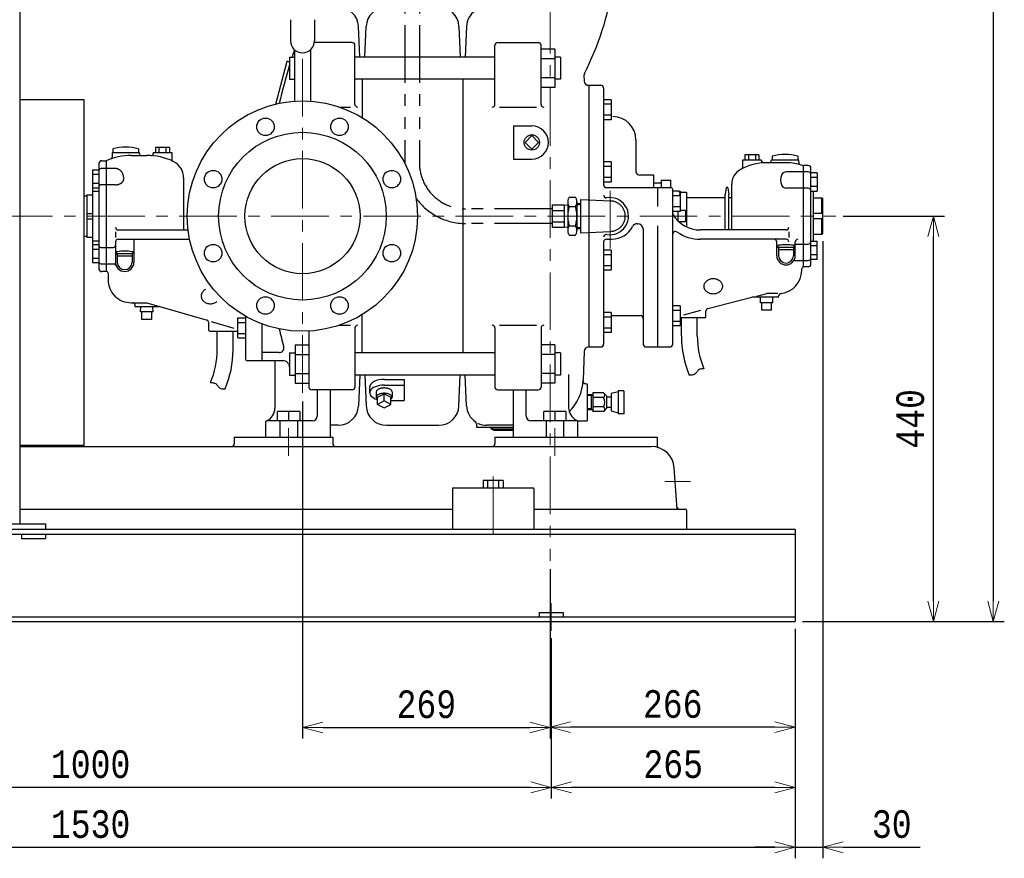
# Model space of a CAD drawing. Extents: x 0 to 8400, y 0 to 5940.
# Tile 23 of 34: x 4243 to 5312, y 293 to 1203. Entities that reach past the tile are written whole.
import ezdxf

# ---------------------------------------------------------------- set-up
doc = ezdxf.new("R2010")
doc.units = 0
doc.header["$LTSCALE"] = 50
doc.header["$MEASUREMENT"] = 0
doc.linetypes.add('CENTER', pattern=[2, 1.25, -0.25, 0.25, -0.25])
doc.linetypes.add('PHANTOM', pattern=[2.5, 1.25, -0.25, 0.25, -0.25, 0.25, -0.25])
doc.layers.get('0').update_dxf_attribs({"linetype": 'CONTINUOUS'})
doc.layers.get('Defpoints').update_dxf_attribs({"color": 8, "linetype": 'CONTINUOUS'})
doc.layers.add('ACCES5', color=1, linetype='CONTINUOUS')
doc.layers.add('DETAIL', color=7, linetype='CONTINUOUS')
doc.layers.add('SIZE', color=3, linetype='CONTINUOUS', lineweight=13)
doc.layers.add('SIZE_ACCES1', color=1, linetype='CONTINUOUS', lineweight=13)
doc.styles.get("Standard").update_dxf_attribs({"font": 'monotxt.shx', "width": 0.83, "bigfont": 'extfont.shx'})
doc.dimstyles.new('STDIM1', dxfattribs={"dimscale": 0, "dimtxt": 30, "dimasz": 22, "dimexe": 12, "dimexo": 8, "dimgap": 10, "dimtad": 1, "dimdec": 1, "dimdsep": 46, "dimtxsty": 'STANDARD', "dimblk": 'OPEN30', "dimcen": 0, "dimdle": 4.496, "dimclrd": 256, "dimclre": 256, "dimclrt": 256, "dimadec": 0, "dimazin": 0, "dimtfac": 1, "dimtdec": 1, "dimtmove": 0, "dimatfit": 3, "dimldrblk": 'OPEN30', "dimfxl": 1, "dimtvp": 1, "dimtolj": 1, "dimarcsym": 0})

# ---------------------------------------------------------------- blocks, each defined once
blk = doc.blocks.new('_OPEN30')
at = {"color": 0, "linetype": 'ByBlock'}
for p, q in [((-1, 0.268), (0, 0)), ((0, 0), (-1, -0.268)), ((0, 0), (-1, 0))]:
    blk.add_line(p, q, dxfattribs=at)
blk = doc.blocks.new('*D5')
at = {"layer": 'Defpoints', "color": 0}
for p in [(4819, 615), (5085, 550), (4819, 435.3)]:
    blk.add_point(p, dxfattribs=at)
at = {"layer": 'SIZE', "lineweight": -2}
for p, q in [((4819, 607), (4819, 423.3)), ((5085, 542), (5085, 423.3)), ((5063, 435.3), (4841, 435.3))]:
    blk.add_line(p, q, dxfattribs=at)
at = {"layer": 'SIZE', "lineweight": -2, "xscale": 22, "yscale": 22, "zscale": 22, "rotation": 180}
blk.add_blockref('_OPEN30', (4819, 435.3), dxfattribs=at)
at = {"layer": 'SIZE', "lineweight": -2, "xscale": 22, "yscale": 22, "zscale": 22}
blk.add_blockref('_OPEN30', (5085, 435.3), dxfattribs=at)
at = {"layer": 'SIZE', "insert": (4952, 460.3), "char_height": 30, "attachment_point": 5}
blk.add_mtext('\\A1;266', dxfattribs=at)
blk = doc.blocks.new('*D6')
at = {"layer": 'Defpoints', "color": 0}
for p in [(5085, 550), (4820, 540), (4820, 370)]:
    blk.add_point(p, dxfattribs=at)
at = {"layer": 'SIZE', "lineweight": -2}
for p, q in [((5085, 542), (5085, 358)), ((4820, 532), (4820, 358)), ((5063, 370), (4842, 370))]:
    blk.add_line(p, q, dxfattribs=at)
at = {"layer": 'SIZE', "lineweight": -2, "xscale": 22, "yscale": 22, "zscale": 22, "rotation": 180}
blk.add_blockref('_OPEN30', (4820, 370), dxfattribs=at)
at = {"layer": 'SIZE', "lineweight": -2, "xscale": 22, "yscale": 22, "zscale": 22}
blk.add_blockref('_OPEN30', (5085, 370), dxfattribs=at)
at = {"layer": 'SIZE', "insert": (4952.5, 395), "char_height": 30, "attachment_point": 5}
blk.add_mtext('\\A1;265', dxfattribs=at)
blk = doc.blocks.new('*D7')
at = {"layer": 'Defpoints', "color": 0}
for p in [(3820, 540), (4820, 540), (3820, 370)]:
    blk.add_point(p, dxfattribs=at)
at = {"layer": 'SIZE', "lineweight": -2}
for p, q in [((3820, 532), (3820, 358)), ((4820, 532), (4820, 358)), ((4798, 370), (3842, 370))]:
    blk.add_line(p, q, dxfattribs=at)
at = {"layer": 'SIZE', "lineweight": -2, "xscale": 22, "yscale": 22, "zscale": 22, "rotation": 180}
blk.add_blockref('_OPEN30', (3820, 370), dxfattribs=at)
at = {"layer": 'SIZE', "lineweight": -2, "xscale": 22, "yscale": 22, "zscale": 22}
blk.add_blockref('_OPEN30', (4820, 370), dxfattribs=at)
at = {"layer": 'SIZE', "insert": (4320, 395), "char_height": 30, "attachment_point": 5}
blk.add_mtext('\\A1;1000', dxfattribs=at)
blk = doc.blocks.new('*D9')
at = {"layer": 'Defpoints', "color": 0}
for p in [(3555, 550), (5085, 550), (5085, 305)]:
    blk.add_point(p, dxfattribs=at)
at = {"layer": 'SIZE', "lineweight": -2}
for p, q in [((3555, 542), (3555, 293)), ((5085, 542), (5085, 293)), ((3577, 305), (5063, 305))]:
    blk.add_line(p, q, dxfattribs=at)
at = {"layer": 'SIZE', "lineweight": -2, "xscale": 22, "yscale": 22, "zscale": 22, "rotation": 180}
blk.add_blockref('_OPEN30', (3555, 305), dxfattribs=at)
at = {"layer": 'SIZE', "lineweight": -2, "xscale": 22, "yscale": 22, "zscale": 22}
blk.add_blockref('_OPEN30', (5085, 305), dxfattribs=at)
at = {"layer": 'SIZE', "insert": (4320, 330), "char_height": 30, "attachment_point": 5}
blk.add_mtext('\\A1;1530', dxfattribs=at)
blk = doc.blocks.new('*D10')
at = {"layer": 'Defpoints', "color": 0}
for p in [(5129, 990), (5235, 990), (5085, 550)]:
    blk.add_point(p, dxfattribs=at)
at = {"layer": 'SIZE', "lineweight": -2}
for p, q in [((5137, 990), (5247, 990)), ((5235, 572), (5235, 968)), ((5093, 550), (5247, 550))]:
    blk.add_line(p, q, dxfattribs=at)
at = {"layer": 'SIZE', "lineweight": -2, "xscale": 22, "yscale": 22, "zscale": 22}
for p, rotation in [((5235, 990), 90), ((5235, 550), 270)]:
    blk.add_blockref('_OPEN30', p, dxfattribs=dict(at, rotation=rotation))
at = {"layer": 'SIZE', "insert": (5210, 770), "char_height": 30, "attachment_point": 5, "rotation": 90}
blk.add_mtext('\\A1;440', dxfattribs=at)
blk = doc.blocks.new('*D13')
at = {"layer": 'Defpoints', "color": 0}
for p in [(4550, 796.8), (4819, 607), (4819, 435)]:
    blk.add_point(p, dxfattribs=at)
at = {"layer": 'SIZE', "lineweight": -2}
for p, q in [((4550, 788.8), (4550, 423)), ((4819, 599), (4819, 423)), ((4572, 435), (4797, 435))]:
    blk.add_line(p, q, dxfattribs=at)
at = {"layer": 'SIZE', "lineweight": -2, "xscale": 22, "yscale": 22, "zscale": 22, "rotation": 180}
blk.add_blockref('_OPEN30', (4550, 435), dxfattribs=at)
at = {"layer": 'SIZE', "lineweight": -2, "xscale": 22, "yscale": 22, "zscale": 22}
blk.add_blockref('_OPEN30', (4819, 435), dxfattribs=at)
at = {"layer": 'SIZE', "insert": (4684.5, 460), "char_height": 30, "attachment_point": 5}
blk.add_mtext('\\A1;269', dxfattribs=at)
blk = doc.blocks.new('*D14')
at = {"layer": 'Defpoints', "color": 0}
for p in [(5115, 971), (5085, 550), (5115, 305)]:
    blk.add_point(p, dxfattribs=at)
at = {"layer": 'SIZE', "lineweight": -2}
for p, q in [((5115, 963), (5115, 293)), ((5085, 542), (5085, 293)), ((5063, 305), (5041, 305)), ((5085, 305), (5115, 305)), ((5137, 305), (5220.5, 305))]:
    blk.add_line(p, q, dxfattribs=at)
at = {"layer": 'SIZE', "lineweight": -2, "xscale": 22, "yscale": 22, "zscale": 22}
blk.add_blockref('_OPEN30', (5085, 305), dxfattribs=at)
at = {"layer": 'SIZE', "lineweight": -2, "xscale": 22, "yscale": 22, "zscale": 22, "rotation": 180}
blk.add_blockref('_OPEN30', (5115, 305), dxfattribs=at)
at = {"layer": 'SIZE', "insert": (5189.8, 330), "char_height": 30, "attachment_point": 5}
blk.add_mtext('\\A1;30', dxfattribs=at)
blk = doc.blocks.new('*D19')
at = {"layer": 'Defpoints', "color": 0}
for p in [(4944, 2299), (5085, 550), (5300, 550)]:
    blk.add_point(p, dxfattribs=at)
at = {"layer": 'SIZE_ACCES1', "lineweight": -2}
for p, q in [((4952, 2299), (5312, 2299)), ((5300, 2277), (5300, 572)), ((5093, 550), (5312, 550))]:
    blk.add_line(p, q, dxfattribs=at)
at = {"layer": 'SIZE_ACCES1', "lineweight": -2, "xscale": 22, "yscale": 22, "zscale": 22}
for p, rotation in [((5300, 2299), 90), ((5300, 550), 270)]:
    blk.add_blockref('_OPEN30', p, dxfattribs=dict(at, rotation=rotation))
at = {"layer": 'SIZE_ACCES1', "insert": (5275, 1424.5), "char_height": 30, "attachment_point": 5, "rotation": 90}
blk.add_mtext('\\A1;1749(標準)', dxfattribs=at)

msp = doc.modelspace()

# ---------------------------------------------------------------- linework, layer by layer
at = {"layer": 'ACCES5', "linetype": 'PHANTOM'}
for p, q in [((4660.97969, 1322.31837), (4660.97969, 1047.52081)), ((4676.97965, 1322.31837), (4676.97965, 1047.99978)), ((4838.03063, 1005.55366), (4838.03063, 974.44597)), ((4839.70279, 1010.74978), (4839.18054, 1009.84524)), ((4839.70279, 1010.74978), (4846.35847, 1010.74978)), ((4846.88073, 1009.84524), (4846.35847, 1010.74978)), ((4848.03063, 1005.55366), (4848.03063, 974.44597)), ((4852.00077, 1007.99984), (4852.00077, 971.99989)), ((4852.00077, 1007.99984), (4884.76423, 1006.4822)), ((4821.06062, 997.99978), (4726.97965, 997.99974)), ((4821.06062, 1002.12419), (4834.0607, 1002.12419)), ((4821.06062, 1002.12419), (4821.06062, 977.87543)), ((4821.06062, 996.06198), (4834.0607, 996.06198)), ((4834.0607, 1002.01972), (4838.03063, 1002.14383)), ((4834.0607, 1002.12419), (4834.0607, 977.87543)), ((4839.78234, 1000.35753), (4846.27913, 1000.35753)), ((4852.00077, 1003.22028), (4848.03063, 1003.34439)), ((4852.00077, 1002.01972), (4848.03063, 1002.14383)), ((4821.06062, 983.93765), (4834.0607, 983.93765)), ((4821.06062, 981.99982), (4726.97965, 981.99979)), ((4821.06062, 977.87543), (4834.0607, 977.87543)), ((4838.03063, 977.8559), (4834.0607, 977.97991)), ((4839.78234, 979.6422), (4846.27913, 979.6422)), ((4848.03063, 977.8559), (4852.00077, 977.97991)), ((4848.03063, 976.65524), (4852.00077, 976.77934)), ((4852.00077, 971.99989), (4884.76423, 973.51752)), ((4839.18054, 970.15449), (4839.70279, 969.24984)), ((4839.70279, 969.24984), (4846.35847, 969.24984)), ((4846.35847, 969.24984), (4846.88073, 970.15449))]:
    msp.add_line(p, q, dxfattribs=at)
for centre, radius, start, end in [((4726.97965, 1047.99978), 50, 180, 270), ((4726.97965, 1047.99978), 65.99999, 215.87153382, 270), ((4846.6138, 1005.55366), 8.5831, 150.00008167, 217.25723829), ((4839.44767, 1005.55366), 8.5831, 322.74276171, 30.0005974), ((4884.00068, 989.99986), 16.5, 272.65234943, 87.34765057), ((4869.53067, 989.99986), 31.49998, 160.80309045, 199.19690955), ((4816.53059, 989.99986), 31.49998, 340.80321213, 19.19678787), ((4846.6138, 974.44597), 8.5831, 142.74222123, 209.99933025), ((4839.44767, 974.44597), 8.5831, 329.99999069, 37.25777877)]:
    msp.add_arc(centre, radius, start, end, dxfattribs=at)
at = {"layer": 'DETAIL', "color": 4, "linetype": 'CENTER', "lineweight": 13}
for p, q in [((4819.00084, 2328.99859), (4819.00084, 615.86459)), ((4550.00068, 1160.78205), (4550.00068, 796.7501)), ((4884.00068, 1017.31819), (4884.00068, 953.02858)), ((3416.19818, 989.9998), (5129.04487, 990.00002)), ((4535.00068, 759.9998), (4535.00068, 729.9998)), ((4824.00068, 759.9998), (4824.00068, 729.9998)), ((4757.00068, 707.4998), (4757.00068, 637.4998)), ((4943.3639, 701.9998), (4971.46964, 701.9998)), ((4820.00056, 569.9999), (4820.00056, 539.9999))]:
    msp.add_line(p, q, dxfattribs=at)
at = {"layer": 'DETAIL'}
for p, q in [((4243.00042, 1530.99978), (4243.00042, 655.99979)), ((4537.00093, 1203.23549), (4537.00093, 1180.23572)), ((4563.00093, 1203.23549), (4563.00093, 1180.23572)), ((4612.18015, 1162.51304), (4610.84551, 1195.8791)), ((4617.82121, 1162.51304), (4619.15585, 1195.8791)), ((4719.84551, 1195.87909), (4721.18015, 1162.51304)), ((4728.15585, 1195.8791), (4726.82121, 1162.51304)), ((4604.00068, 1178.51308), (4562.88629, 1178.51308)), ((4762.00068, 1178.51308), (4806.00056, 1178.51308)), ((4541.3509, 1170.5312), (4541.3509, 1114.70023)), ((4558.65083, 1170.5312), (4558.65083, 1114.7002)), ((4607.00068, 1111.36347), (4607.00068, 1175.51308)), ((4759.00068, 1111.36347), (4759.00068, 1175.51308)), ((4809.00056, 1111.36347), (4809.00056, 1175.51308)), ((4824.00056, 1171.29769), (4809.00056, 1171.29769)), ((4824.00056, 1171.29771), (4824.00056, 1129.72847)), ((4521.20402, 1111.63765), (4533.28113, 1158.05302)), ((4535.11785, 1157.57511), (4533.28113, 1158.05302)), ((4536.00084, 1162.51231), (4536.00084, 1138.51231)), ((4536.00084, 1162.5123), (4541.3509, 1162.5123)), ((4759.00068, 1162.51304), (4607.00068, 1162.51304)), ((4824.00056, 1160.90583), (4809.00056, 1160.90583)), ((4830.00053, 1162.5123), (4824.00056, 1162.5123)), ((4830.00053, 1162.51231), (4830.00053, 1138.51231)), ((4536.00084, 1138.51231), (4541.3509, 1138.51231)), ((4759.00068, 1138.51304), (4607.00068, 1138.51304)), ((4615.00068, 1138.51304), (4615.00068, 1096.77065)), ((4724.00068, 1138.51304), (4724.00068, 841.48657)), ((4824.00056, 1140.12074), (4809.00056, 1140.12074)), ((4830.00053, 1138.51231), (4824.00056, 1138.51231)), ((4855.62949, 1142.51702), (4855.83054, 1136.82044)), ((4824.00056, 1129.72891), (4809.00056, 1129.72891)), ((4861.00068, 1131.9998), (4861.00068, 847.9998)), ((4861.00068, 1131.99929), (4874.00057, 1131.99929)), ((4877.00057, 1128.99929), (4877.00057, 1023.99947)), ((4243.00054, 1116.60035), (4312.50068, 1116.60035)), ((4312.50068, 1116.60035), (4312.50068, 740.00035)), ((4885.00037, 1116.43432), (4877.00031, 1116.43432)), ((4885.00037, 1116.43432), (4885.00037, 1094.53445)), ((4590.18846, 1108.36347), (4602.00067, 1108.36347)), ((4764.00065, 1108.36347), (4804.00059, 1108.36347)), ((4885.00037, 1111.48415), (4877.00031, 1111.48415)), ((4885.00037, 1099.48415), (4877.00031, 1099.48415)), ((4885.00037, 1094.53446), (4877.00031, 1094.53446)), ((4885.00037, 1094.53445), (4877.00031, 1094.53445)), ((4779.00068, 1087.99978), (4779.00068, 1051.99982)), ((4779.00068, 1087.99978), (4799.00065, 1087.99978)), ((4791.62887, 1069.99985), (4799.00054, 1077.37152)), ((4791.62887, 1069.99985), (4799.00054, 1062.62817)), ((4799.00054, 1077.37152), (4806.37221, 1069.99984)), ((4799.00054, 1062.62817), (4806.37221, 1069.99984)), ((4912.00054, 1072.99938), (4912.00054, 1037.99938)), ((4343.25062, 1058.99938), (4372.75065, 1058.99938)), ((4343.25062, 1058.99938), (4343.25062, 1054.08087)), ((4344.00074, 1062.99937), (4344.00074, 1058.99938)), ((4372.00074, 1062.99937), (4372.00074, 1058.99938)), ((4372.75065, 1058.99938), (4372.75065, 1057.99938)), ((4388.00068, 1058.99938), (4408.00065, 1058.99938)), ((4388.00068, 1058.99938), (4388.00068, 1057.8153)), ((4405.53166, 1064.49944), (4390.4694, 1064.49944)), ((4390.4694, 1064.49944), (4390.4694, 1058.99939)), ((4394.15834, 1064.49944), (4394.15834, 1058.99939)), ((4401.84272, 1064.49944), (4401.84272, 1058.99939)), ((4405.53166, 1064.49944), (4405.53166, 1058.99939)), ((4408.00065, 1058.99938), (4408.00065, 1051.50547)), ((4332.00062, 1050.22396), (4337.00068, 1050.22396)), ((4337.00068, 1049.99938), (4337.00068, 929.99989)), ((4364.00068, 1055.99938), (4381.00065, 1055.99938)), ((4779.00068, 1051.99982), (4799.00065, 1051.99982)), ((4885.00037, 1048.7848), (4877.00031, 1048.7848)), ((4885.00037, 1048.7848), (4885.00037, 1026.88493)), ((5028.0005, 1050.99938), (5048.00047, 1050.99938)), ((5028.0005, 1043.665), (5028.0005, 1050.99938)), ((5030.46846, 1056.49945), (5030.46846, 1050.9994)), ((5045.53072, 1056.49945), (5030.46846, 1056.49945)), ((5034.1574, 1056.49945), (5034.1574, 1050.9994)), ((5041.84178, 1056.49945), (5041.84178, 1050.9994)), ((5045.53072, 1056.49945), (5045.53072, 1050.9994)), ((5048.0002, 1050.99937), (5048.0002, 1050.92553)), ((5074.5005, 1047.99938), (5054.00047, 1047.99938)), ((5059.24953, 1050.99938), (5059.24953, 1050.99915)), ((5059.25047, 1050.99938), (5088.7505, 1050.99938)), ((5060.00047, 1054.99938), (5060.00047, 1050.99939)), ((5088.0005, 1054.99938), (5088.0005, 1050.99939)), ((5088.7505, 1048.50953), (5088.7505, 1050.99938)), ((4322.00114, 1040.45804), (4322.00114, 939.54179)), ((4322.00114, 1040.45804), (4329.00108, 1040.45804)), ((4329.00062, 1047.22396), (4329.00062, 932.77531)), ((4347.00071, 1041.65801), (4331.00068, 1041.65801)), ((4885.00037, 1043.83463), (4877.00031, 1043.83463)), ((5099.00047, 1038.12243), (5075.53908, 1038.12243)), ((5094.0005, 934.99986), (5094.0005, 1044.99938)), ((5099.00047, 1044.99938), (5094.0005, 1044.99938)), ((5102.00047, 937.99986), (5102.00047, 1041.99938)), ((5109.0005, 1036.93743), (5102.00047, 1036.93743)), ((5109.0005, 1036.93743), (5109.0005, 1017.3076)), ((4322.00114, 1035.65843), (4329.00108, 1035.65843)), ((4421.00068, 1031.42403), (4421.00068, 974.99989)), ((4885.00037, 1031.83463), (4877.00031, 1031.83463)), ((4885.00037, 1026.88493), (4877.00031, 1026.88493)), ((4915.00054, 1034.99944), (4931.00057, 1034.99944)), ((4931.00057, 1034.99944), (4931.00057, 1020.99947)), ((4939.5006, 1028.99943), (4939.5006, 1020.99947)), ((4939.5006, 1028.99943), (4949.50054, 1028.99943)), ((4949.50054, 1028.99943), (4949.50054, 1020.99947)), ((5109.0005, 1032.02992), (5102.00047, 1032.02992)), ((4329.00062, 1016.67104), (4322.00068, 1016.67104)), ((4322.00114, 1025.65849), (4329.00108, 1025.65849)), ((4322.00114, 1020.85847), (4329.00108, 1020.85847)), ((4347.00071, 1024.01503), (4331.00068, 1024.01503)), ((4880.00057, 1020.99947), (4950.0006, 1020.99947)), ((4931.00057, 1025.99943), (4939.5006, 1025.99943)), ((4936.00054, 1000.65947), (4936.00054, 1020.99947)), ((4959.19859, 1016.95009), (4952.00017, 1016.95009)), ((4959.19872, 1016.94981), (4952.00029, 1016.94981)), ((4952.00057, 850.99995), (4952.00057, 1018.9995)), ((4959.1982, 1016.94984), (4959.99997, 1015.56113)), ((4959.74663, 1015.99986), (4967.00054, 1015.99986)), ((4960.00014, 1016.95009), (4960.00014, 995.05049)), ((4967.00054, 1015.99986), (4967.00054, 978.38469)), ((5010.01131, 1020.64982), (5008.99988, 1013.99947)), ((5011.98853, 1020.64996), (5012.99986, 1013.99958)), ((5016.0005, 974.99989), (5016.0005, 1024.64052)), ((5099.00047, 1020.40318), (5075.53908, 1020.40318)), ((5109.0005, 1022.2151), (5102.00047, 1022.2151)), ((5102.00047, 1017.3076), (5109.0005, 1017.3076)), ((5105.00047, 962.69173), (5105.00047, 1017.3076)), ((4312.50068, 1011.99956), (4316.00068, 1011.99956)), ((4316.00068, 1012.99959), (4316.00068, 966.99983)), ((4316.00068, 1012.99959), (4322.00068, 1012.99959)), ((4960.00014, 1012.00001), (4952.00017, 1012.00001)), ((5009.0002, 1009.99959), (4967.00057, 1009.99959)), ((5009.0002, 974.99989), (5009.0002, 1013.99953)), ((5013.00023, 974.99989), (5013.00023, 1013.99953)), ((5016.0005, 1009.99959), (5013.00023, 1009.99959)), ((5105.00047, 1009.99959), (5114.00044, 1009.99959)), ((5113.99944, 1009.99947), (5114.99931, 1008.99924)), ((5114.00044, 992.9998), (5114.00044, 1009.99959)), ((5115.00047, 971.00069), (5115.00047, 1008.9991)), ((4960.00014, 1000.00011), (4952.00017, 1000.00011)), ((4960.00014, 995.05049), (4952.00017, 995.05049)), ((4957.50011, 995.05003), (4957.50011, 985.02135)), ((4966.00005, 995.99971), (4960.00014, 995.99971)), ((4966.00005, 995.99971), (4966.00005, 983.99998)), ((4316.00068, 992.9998), (4322.00068, 992.9998)), ((4316.00068, 986.9998), (4322.00068, 986.9998)), ((4861.00061, 989.9999), (4861.00061, 989.99918)), ((4966.00005, 983.99998), (4958.58583, 983.99998)), ((5115.00047, 992.9998), (5105.00047, 992.9998)), ((5115.00047, 986.9998), (5105.00047, 986.9998)), ((5114.00044, 969.99983), (5114.00044, 986.9998)), ((4347.00062, 972.99983), (4347.00062, 966.99983)), ((4350.00062, 974.99989), (4425.90394, 974.99989)), ((4913.53284, 981.75213), (4914.001, 981.75213)), ((4920.0006, 976.71706), (4920.0006, 850.99995)), ((4936.00054, 847.99995), (4936.00054, 979.34041)), ((5075.08223, 974.99989), (4982.01732, 974.99989)), ((5078.08223, 972.99983), (5078.08223, 966.99983)), ((4316.00068, 967.99986), (4312.50068, 967.99986)), ((4322.00068, 966.99983), (4316.00068, 966.99983)), ((4322.00068, 963.32829), (4329.00062, 963.32829)), ((4350.00062, 964.99986), (4427.5262, 964.99986)), ((4367.00068, 964.99986), (4367.00068, 939.99983)), ((4880.00098, 964.99986), (4886.00098, 964.99986)), ((5075.08223, 964.99986), (4982.01732, 964.99986)), ((5102.00047, 962.692), (5109.0005, 962.692)), ((5114.00044, 969.99983), (5105.00047, 969.99983)), ((5109.0005, 943.06218), (5109.0005, 962.692)), ((5114.99898, 971), (5113.99907, 969.99977)), ((4322.00114, 959.14177), (4329.00108, 959.14177)), ((4322.00114, 954.34175), (4329.00108, 954.34175)), ((4331.00068, 955.98439), (4345.00065, 955.98439)), ((4347.00062, 961.99986), (4347.00062, 939.99983)), ((4885.00037, 953.11532), (4877.00031, 953.11532)), ((4877.00057, 961.99986), (4877.00057, 850.99995)), ((4885.00037, 953.11532), (4885.00037, 931.21545)), ((5065.00044, 946.99986), (5065.00044, 961.99986)), ((5066.00075, 955.99986), (5066.00075, 957.45509)), ((5084.00047, 955.99986), (5066.00075, 955.99986)), ((5067.0005, 955.99986), (5067.0005, 946.99995)), ((5083.00072, 953.49974), (5067.0005, 953.49974)), ((5083.00072, 955.99986), (5083.00072, 946.99995)), ((5084.00047, 957.45509), (5084.00047, 955.99986)), ((5085.0005, 946.99986), (5085.0005, 961.99986)), ((5085.0005, 959.59614), (5099.00047, 959.59614)), ((5109.0005, 957.7845), (5102.00047, 957.7845)), ((4322.00114, 944.34181), (4329.00108, 944.34181)), ((4348.00092, 948.99983), (4348.00092, 950.45506)), ((4366.00065, 948.99983), (4348.00092, 948.99983)), ((4349.00068, 948.99983), (4349.00068, 939.99992)), ((4365.00089, 946.49971), (4349.00068, 946.49971)), ((4365.00089, 948.99983), (4365.00089, 939.99992)), ((4366.00065, 950.45506), (4366.00065, 948.99983)), ((4885.00037, 948.16515), (4877.00031, 948.16515)), ((5083.5884, 941.87685), (5099.00047, 941.87685)), ((5109.0005, 947.96968), (5102.00047, 947.96968)), ((5109.0005, 943.06218), (5102.00047, 943.06218)), ((4322.00114, 939.54179), (4329.00108, 939.54179)), ((4331.00068, 938.34126), (4345.57203, 938.34126)), ((4885.00037, 936.16515), (4877.00031, 936.16515)), ((4885.00037, 931.21545), (4877.00031, 931.21545)), ((5092.00044, 930.99983), (5092.00044, 932.99989)), ((5099.00047, 934.99986), (5094.0005, 934.99986)), ((4337.00068, 929.77531), (4332.00062, 929.77531)), ((4339.00068, 927.99983), (4339.00068, 920.99989)), ((4990.25844, 889.75224), (5037.94237, 901.90697)), ((5067.0005, 901.99986), (5038.68434, 901.99986)), ((5043.15248, 903.23503), (5053.99922, 905.99989)), ((5047.23491, 896.00973), (5047.42211, 901.99966)), ((5066.19209, 905.99989), (5054.00047, 905.99989)), ((5060.76506, 896.00935), (5060.5779, 901.9991)), ((5067.0005, 901.99986), (5067.0005, 903.16103)), ((4364.00068, 895.99986), (4381.00065, 895.99986)), ((4368.00062, 894.07405), (4368.00062, 891.99992)), ((4368.00062, 891.99992), (4394.52326, 891.99992)), ((4374.2357, 886.00978), (4374.42286, 891.99971)), ((4381.00099, 895.9998), (4392.18324, 892.76009)), ((4387.76588, 886.00947), (4387.57868, 891.99922)), ((4395.08015, 891.92079), (4446.55747, 877.00682)), ((4960.00014, 892.69783), (4952.00017, 892.69783)), ((4960.00014, 887.74766), (4952.00017, 887.74766)), ((4960.00014, 892.69783), (4960.00014, 870.79796)), ((4964.03871, 883.06877), (4982.63835, 887.80986)), ((5060.76549, 896.00957), (5047.23445, 896.00957)), ((5048.62605, 888.00951), (5048.62605, 896.00957)), ((5059.37435, 888.00951), (5048.62605, 888.00951)), ((5059.37435, 888.00951), (5059.37435, 896.00957)), ((4387.76603, 886.00963), (4374.23509, 886.00963)), ((4375.62669, 878.00957), (4375.62669, 886.00963)), ((4386.37498, 878.00957), (4375.62669, 878.00957)), ((4386.37498, 878.00957), (4386.37498, 886.00963)), ((4480.0012, 879.7064), (4488.00053, 879.7064)), ((4480.0012, 857.80662), (4480.0012, 879.7064)), ((4488.00053, 881.45963), (4488.00053, 834.9998)), ((4615.00068, 841.48657), (4615.00068, 883.22908)), ((4885.00037, 885.46599), (4877.00031, 885.46599)), ((4885.00037, 880.51582), (4877.00031, 880.51582)), ((4885.00035, 881.99998), (4917.0006, 881.99998)), ((4885.00037, 885.46599), (4885.00037, 863.56612)), ((4960.00026, 879.99992), (4988.00047, 879.99992)), ((4961.35057, 860.00023), (4961.35057, 880.00001)), ((4978.6501, 860.00023), (4978.6501, 880.00001)), ((4988.00047, 879.99992), (4988.00047, 886.84523)), ((4448.00059, 875.08592), (4448.00059, 866.99998)), ((4451.00089, 875.71947), (4475.61115, 868.58937)), ((4480.0012, 874.7567), (4488.00126, 874.7567)), ((4506.00053, 872.99992), (4506.00053, 832.99995)), ((4590.18811, 871.63614), (4602.00067, 871.63614)), ((4607.00068, 868.63614), (4607.00068, 804.48653)), ((4759.00068, 868.63614), (4759.00068, 804.48653)), ((4764.00065, 871.63614), (4804.00059, 871.63614)), ((4809.00056, 868.63614), (4809.00056, 804.48653)), ((4885.00037, 868.51582), (4877.00031, 868.51582)), ((4960.00014, 875.74766), (4952.00017, 875.74766)), ((4960.00014, 870.79796), (4952.00017, 870.79796)), ((4450.00056, 864.99992), (4480.00083, 864.99992)), ((4457.35087, 845.00023), (4457.35087, 864.99992)), ((4474.6504, 845.00023), (4474.6504, 864.99992)), ((4480.0012, 862.75679), (4488.00126, 862.75679)), ((4480.0012, 857.80662), (4488.00126, 857.80662)), ((4557.00071, 865.19602), (4557.00071, 804.48653)), ((4885.00037, 863.56612), (4877.00031, 863.56612)), ((4542.00081, 850.27161), (4542.00081, 808.70237)), ((4542.00081, 850.27159), (4557.00081, 850.27159)), ((4824.00056, 850.27159), (4809.00056, 850.27159)), ((4824.00056, 850.27161), (4824.00056, 808.70237)), ((4861.00068, 847.99995), (4874.00057, 847.99995)), ((4923.0006, 847.99995), (4949.00057, 847.99995)), ((4524.70468, 841.9998), (4506.00068, 841.9998)), ((4536.00084, 841.48621), (4536.00084, 817.48621)), ((4536.00084, 841.4862), (4542.00081, 841.4862)), ((4542.00081, 839.87973), (4557.00081, 839.87973)), ((4759.00068, 841.48657), (4607.00068, 841.48657)), ((4824.00056, 839.87973), (4809.00056, 839.87973)), ((4830.00053, 841.4862), (4824.00056, 841.4862)), ((4830.00053, 841.48621), (4830.00053, 817.48621)), ((4855.83044, 843.17616), (4854.73719, 812.20092)), ((4530.12476, 832.9998), (4490.00053, 832.9998)), ((4520.00068, 832.9998), (4520.00068, 781.49174)), ((4536.00084, 817.48621), (4542.00081, 817.48621)), ((4542.00081, 819.09464), (4557.00081, 819.09464)), ((4759.00068, 817.48657), (4607.00068, 817.48657)), ((4612.18015, 817.48657), (4610.84551, 784.12051)), ((4617.82121, 817.48657), (4619.15585, 784.12051)), ((4639.00068, 812.87614), (4660.50068, 812.87614)), ((4660.50068, 812.87614), (4660.50068, 789.9255)), ((4719.84551, 784.12051), (4721.18015, 817.48657)), ((4728.15585, 784.12051), (4726.82121, 817.48657)), ((4824.00056, 819.09464), (4809.00056, 819.09464)), ((4830.00053, 817.48621), (4824.00056, 817.48621)), ((4839.00068, 818.29014), (4839.00068, 782.14194)), ((4542.00081, 808.70281), (4557.00081, 808.70281)), ((4623.00068, 798.2565), (4623.00068, 804.54515)), ((4639.00068, 806.58749), (4660.50068, 806.58749)), ((4824.00056, 808.70281), (4809.00056, 808.70281)), ((4857.68553, 807.9998), (4859.00068, 807.9998)), ((4859.00068, 807.9998), (4859.00068, 767.9998)), ((4604.00068, 801.48653), (4560.00071, 801.48653)), ((4566.00068, 801.48653), (4566.00068, 772.9998)), ((4580.00068, 801.48653), (4580.00068, 749.9998)), ((4630.19262, 799.24869), (4630.19262, 793.48975)), ((4631.35926, 793.49012), (4638.73112, 797.17597)), ((4631.35984, 785.69596), (4631.35984, 793.49021)), ((4638.73182, 797.17548), (4646.10348, 793.48969)), ((4638.73182, 789.38105), (4638.73182, 797.17548)), ((4646.10331, 785.69578), (4646.10331, 793.4903)), ((4647.27023, 799.24869), (4647.27023, 793.48975)), ((4762.00068, 801.48653), (4806.00056, 801.48653)), ((4779.00068, 749.9998), (4779.00068, 800.96898)), ((4793.00068, 772.9998), (4793.00068, 800.96898)), ((4865.2379, 796.41821), (4859.00037, 796.22329)), ((4863.48783, 795.23802), (4859.0004, 795.09779)), ((4865.238, 796.41819), (4859.00047, 796.22326)), ((4863.4878, 796.36348), (4863.4878, 779.63669)), ((4863.48808, 795.23825), (4865.1706, 796.41637)), ((4865.2377, 798.10366), (4865.2377, 796.41818)), ((4877.08725, 798.10366), (4865.2377, 798.10366)), ((4865.23782, 798.10367), (4865.23782, 777.8965)), ((4877.08738, 798.10367), (4865.23782, 798.10367)), ((4876.99011, 793.00006), (4865.23782, 793.00006)), ((4877.49358, 797.68829), (4880.23792, 794.87564)), ((4877.49372, 797.68816), (4880.23806, 794.87552)), ((4880.23757, 794.87505), (4880.23757, 793.62501)), ((4885.2375, 793.62501), (4880.23757, 793.62501)), ((4880.23771, 794.87506), (4880.23771, 781.1251)), ((4885.23763, 793.62502), (4880.23771, 793.62502)), ((4885.2375, 797.37501), (4885.2375, 793.62501)), ((4885.23763, 797.37502), (4885.23763, 778.62514)), ((4892.738, 799.3852), (4885.23798, 797.37557)), ((4892.73825, 799.38515), (4885.23822, 797.37553)), ((4892.7375, 800.50005), (4892.7375, 799.38495)), ((4898.98757, 800.50005), (4892.7375, 800.50005)), ((4892.73763, 800.50006), (4892.73763, 775.5001)), ((4898.98771, 800.50006), (4892.73763, 800.50006)), ((4898.98757, 800.50005), (4898.98757, 775.50009)), ((4898.98771, 800.50006), (4898.98771, 775.5001)), ((4638.73132, 789.38154), (4631.3599, 785.69565)), ((4631.3601, 785.69529), (4638.73168, 782.00956)), ((4638.73141, 782.00992), (4646.10308, 785.69571)), ((4646.10346, 785.69541), (4638.73168, 789.3812)), ((4646.10331, 789.9255), (4660.50068, 789.9255)), ((4863.4881, 780.76242), (4859.00053, 780.90266)), ((4863.4879, 780.76279), (4865.17043, 779.58469)), ((4876.99011, 783.0001), (4865.23782, 783.0001)), ((4877.13745, 777.89648), (4880.23756, 781.12556)), ((4877.61335, 778.3921), (4880.2377, 781.12561)), ((4885.2375, 782.37501), (4880.23757, 782.37501)), ((4880.23757, 782.37501), (4880.23757, 781.12509)), ((4885.23763, 782.37503), (4880.23771, 782.37503)), ((4885.2375, 782.37501), (4885.2375, 778.62513)), ((4547.00068, 777.9998), (4523.00068, 777.9998)), ((4523.00068, 767.9998), (4523.00068, 777.9998)), ((4535.00068, 777.9998), (4535.00068, 767.9998)), ((4547.00068, 777.9998), (4547.00068, 767.9998)), ((4836.00068, 777.9998), (4812.00068, 777.9998)), ((4812.00068, 767.9998), (4812.00068, 777.9998)), ((4824.00068, 777.9998), (4824.00068, 767.9998)), ((4836.00068, 777.9998), (4836.00068, 767.9998)), ((4865.23806, 779.58232), (4859.00052, 779.77724)), ((4865.23826, 779.58232), (4859.00066, 779.77724)), ((4865.2377, 779.58233), (4865.2377, 777.89648)), ((4877.13745, 777.89648), (4865.2377, 777.89648)), ((4877.13796, 777.8965), (4865.23782, 777.8965)), ((4885.23777, 778.6253), (4892.73778, 776.61568)), ((4885.2379, 778.62525), (4892.73792, 776.61563)), ((4892.7375, 776.61574), (4892.7375, 775.50009)), ((4898.98757, 775.50009), (4892.7375, 775.50009)), ((4898.98771, 775.5001), (4892.73763, 775.5001)), ((4510.00068, 765.9998), (4510.00068, 749.9998)), ((4561.00068, 767.9998), (4512.64559, 767.9998)), ((4525.50068, 767.9998), (4525.50068, 749.9998)), ((4544.50068, 767.9998), (4544.50068, 749.9998)), ((4588.86309, 762.9998), (4580.00062, 762.9998)), ((4641.13827, 762.9998), (4697.86309, 762.9998)), ((4739.00068, 764.38116), (4739.00068, 760.9998)), ((4739.00068, 760.9998), (4779.00068, 760.9998)), ((4779.00068, 762.9998), (4750.13828, 762.9998)), ((4755.03651, 758.99983), (4755.09901, 760.99983)), ((4757.29743, 757.69936), (4755.04572, 758.99938)), ((4755.04585, 759.0002), (4779.00068, 759.0002)), ((4756.48939, 758.16631), (4756.57789, 760.99977)), ((4847.00647, 767.9998), (4798.00068, 767.9998)), ((4814.50068, 767.9998), (4814.50068, 749.9998)), ((4833.50068, 767.9998), (4833.50068, 749.9998)), ((4848.25239, 767.9998), (4859.00068, 767.9998)), ((4849.00068, 749.9998), (4849.00068, 766.01742)), ((4476.00068, 749.9998), (4583.00068, 749.9998)), ((4476.00068, 749.9998), (4476.00068, 742.9998)), ((4583.00068, 749.9998), (4583.00068, 742.9998)), ((4757.29749, 757.70024), (4779.00068, 757.70024)), ((4759.00068, 749.9998), (4935.00068, 749.9998)), ((4759.00068, 749.9998), (4759.00068, 742.9998)), ((4935.00068, 749.9998), (4935.00068, 741.43502)), ((4243.00042, 739.9998), (4928.77143, 739.9998)), ((4243.00054, 741.60036), (4312.50068, 741.60036)), ((4957.00068, 671.9998), (4953.70412, 716.83309)), ((4713.72777, 694.9998), (4800.27359, 694.9998)), ((4767.95063, 702.9998), (4746.05073, 702.9998)), ((4746.05073, 702.9998), (4746.05073, 694.9998)), ((4751.00044, 702.9998), (4751.00044, 694.9998)), ((4763.00044, 702.9998), (4763.00044, 694.9998)), ((4767.95063, 702.9998), (4767.95063, 694.9998)), ((4712.72777, 693.9998), (4712.72777, 649.9998)), ((4801.27359, 693.9998), (4801.27359, 649.9998)), ((4243.00042, 671.9998), (4712.72777, 671.9998)), ((4801.27359, 671.9998), (4966.00068, 671.9998)), ((4967.00068, 670.9998), (4967.00068, 649.9998)), ((4175.00054, 655.99979), (4271.00073, 655.99979)), ((4271.0006, 655.99979), (4271.0006, 649.9998)), ((4271.00073, 655.99979), (4271.00073, 649.9998)), ((5085.00056, 649.9998), (3555.00026, 649.9998)), ((3555.00056, 644.9998), (5085.00056, 644.9998)), ((4245.00072, 644.9998), (4245.00072, 639.9998)), ((4271.00068, 644.9998), (4271.00068, 639.9998)), ((5085.00056, 649.9998), (5085.00056, 549.9999)), ((4245.00072, 639.9998), (4271.00068, 639.9998)), ((4807.00037, 559.9999), (4833.00043, 559.9999)), ((4807.00037, 559.9999), (4807.00037, 554.9999)), ((4833.00043, 559.9999), (4833.00043, 554.9999)), ((3555.00056, 554.9999), (5085.00056, 554.9999)), ((3555.00056, 549.9999), (5085.00056, 549.9999))]:
    msp.add_line(p, q, dxfattribs=at)
for points in [[(4355.98544, 1030.65801, 0.018255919), (4355.94961, 1031.63932, 0.018422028), (4355.84189, 1032.61643, 0.018715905), (4355.66202, 1033.5828, 0.01916579), (4355.40955, 1034.53283, 0.019778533), (4355.08394, 1035.46044, 0.020562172), (4354.68461, 1036.35895, 0.021524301), (4354.21113, 1037.22089, 0.022669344), (4353.66336, 1038.03785, 0.023994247), (4353.04181, 1038.80034, 0.025482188), (4352.34796, 1039.49779, 0.027094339), (4351.58476, 1040.11859, 0.028760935), (4350.7572, 1040.65044, 0.030375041), (4349.87282, 1041.08085, 0.031794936), (4348.94208, 1041.39816, 0.032861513), (4347.97844, 1041.59268, 0.033332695), (4347.00073, 1041.65801)], [(4347.00073, 1024.01503, 0.015889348), (4347.77136, 1024.03951, 0.016047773), (4348.53877, 1024.11309, 0.016374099), (4349.29983, 1024.23621, 0.016879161), (4350.05113, 1024.40961, 0.017579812), (4350.78889, 1024.63435, 0.018499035), (4351.50873, 1024.91172, 0.019665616), (4352.20556, 1025.24322, 0.021112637), (4352.87328, 1025.63043, 0.022873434), (4353.50459, 1026.07485, 0.024972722), (4354.09066, 1026.57756, 0.027409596), (4354.621, 1027.13873, 0.030129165), (4355.08337, 1027.75693, 0.032983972), (4355.46415, 1028.42817, 0.035699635), (4355.74927, 1029.14492, 0.037881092), (4355.92604, 1029.8954, 0.038808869), (4355.98544, 1030.65801)], [(4444.63226, 910.38155, 0.048867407), (4443.0191, 909.30854, 0.054437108), (4441.6594, 907.92781, 0.060762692), (4440.65085, 906.27404, 0.066257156), (4440.0911, 904.42168, 0.068720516), (4440.04682, 902.48861, 0.066778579), (4440.52196, 900.61792, 0.061638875), (4441.4576, 898.92855, 0.055414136), (4442.76149, 897.49956, 0.049844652), (4444.3406, 896.36964, 0.045310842), (4446.09992, 895.56002, 0.04243463), (4447.97405, 895.06891, 0.041022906), (4449.90531, 894.89498, 0.040781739), (4451.83107, 895.03651, 0.042189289), (4453.71209, 895.49456, 0.044939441), (4455.48609, 896.27118, 0.049208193), (4457.08471, 897.36583)], [(4985.91206, 824.30703, 0.076885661), (4982.24896, 824.1022, 0.17520146), (4979.15787, 822.23354, -0.019369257), (4976.90281, 819.32552, -0.1523088), (4973.65683, 817.71098, -0.067218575), (4969.98728, 817.54751)], [(4450.08895, 809.30701, -0.07688609), (4453.75206, 809.10217, -0.17520461), (4456.84315, 807.23349, 0.019369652), (4459.09818, 804.32543, 0.15231048), (4462.34416, 802.71087, 0.067218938), (4466.01372, 802.5474)], [(4647.27019, 799.2487, 0.13651216), (4646.914, 800.46894, 0.083113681), (4646.06986, 801.43148, 0.050491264), (4645.00158, 802.14681, 0.034762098), (4643.82945, 802.67366, 0.02678078), (4642.60013, 803.05477, 0.022585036), (4641.32924, 803.31574, 0.020130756), (4640.04575, 803.46724, 0.019083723), (4638.75403, 803.51811, 0.019017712), (4637.46543, 803.47094, 0.020048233), (4636.18283, 803.32353, 0.022403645), (4634.91418, 803.06776, 0.02680602), (4633.67259, 802.68819, 0.034777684), (4632.48782, 802.16115, 0.050226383), (4631.41202, 801.44747, 0.08313807), (4630.55572, 800.48054, 0.13767087), (4630.19258, 799.2487)], [(4646.10725, 791.33856, 0.11477024), (4647.08498, 792.60493, 0.18574958), (4647.1582, 794.1795, 0.1247575), (4646.27131, 795.49373, 0.065564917), (4644.96224, 796.4091, 0.041401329), (4643.48851, 797.03529, 0.03100225), (4641.92887, 797.44858, 0.025886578), (4640.33785, 797.68296, 0.023832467), (4638.73157, 797.75919, 0.023770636), (4637.12934, 797.68335, 0.025875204), (4635.53841, 797.44942, 0.031011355), (4633.97714, 797.03614, 0.041562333), (4632.49776, 796.40743, 0.066056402), (4631.18347, 795.48585, 0.12645543), (4630.29819, 794.15858, 0.18455902), (4630.38321, 792.59307, 0.11368392), (4631.35801, 791.33674)]]:
    msp.add_lwpolyline(points, format="xyb", dxfattribs=at)
msp.add_lwpolyline([(4986.00045, 913.91216, -0.12468692), (4986.89067, 917.37678, -0.10509107), (4989.23421, 920.09733, -0.086683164), (4992.42999, 921.7585, -0.077638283), (4996.00044, 922.31217, -0.077413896), (4999.56131, 921.76157, -0.086685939), (5002.76003, 920.10245, -0.10537665), (5005.11121, 917.37492, -0.12462357), (5006.00042, 913.91216, -0.12468692), (5005.1102, 910.44754, -0.10509107), (5002.76666, 907.72699, -0.086683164), (4999.57089, 906.06582, -0.077638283), (4996.00044, 905.51215, -0.077413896), (4992.43956, 906.06275, -0.086685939), (4989.24085, 907.72187, -0.10537665), (4986.88967, 910.4494, -0.12462357)], format="xyb", close=True, dxfattribs=at)
for centre, radius in [((4550.00068, 989.99986), 125), ((4509.81892, 1087.00721), 9.5), ((4590.18244, 1087.00721), 9.5), ((4550.00068, 989.99986), 91), ((4799.00068, 1069.9998), 8.33099), ((4550.00068, 989.99986), 62.5), ((4452.99333, 1030.18162), 9.5), ((4647.00803, 1030.18162), 9.5), ((4452.99333, 949.8181), 9.5), ((4647.00803, 949.8181), 9.5), ((4509.81892, 892.99251), 9.5), ((4590.18244, 892.99251), 9.5)]:
    msp.add_circle(centre, radius, dxfattribs=at)
for centre, radius, start, end in [((4579.50068, 1286.9998), 311, 332.82782706, 351.49419475), ((4588.86309, 1194.9998), 22, 2.29061004, 89.99998128), ((4641.13828, 1194.9998), 22, 90, 177.70938996), ((4697.86309, 1194.9998), 22, 2.29061004, 90), ((4750.13828, 1194.9998), 22, 125.94094279, 177.70938996), ((4550.00093, 1180.23572), 13, 180, 0), ((4604.00068, 1175.51308), 3, 0, 89.99993), ((4762.00068, 1175.51308), 3, 90, 180.00004), ((4806.00056, 1175.51308), 3, 0, 89.99998), ((5062.00068, 989.9998), 551, 160.89457604, 161.75446281), ((4535.62148, 1159.51067), 2, 255.41524088, 280.93403387), ((5062.00068, 989.9998), 551, 162.67436852, 167.16215625), ((4860.62638, 1142.69338), 5, 152.82782706, 182.02136494), ((4860.82743, 1136.9968), 5, 182.02136494, 271.98571229), ((4874.00057, 1128.99929), 3, 0, 89.999982), ((4610.00068, 1111.36347), 3, 180, 270), ((4756.00068, 1111.36347), 3, 270, 0), ((4812.00056, 1111.36347), 3, 180, 270), ((4887.0006, 1072.99938), 25, 0, 89.999982), ((4799.00065, 1069.99982), 17.99999, 270.00002, 89.999982), ((4358.00068, 1014.99956), 49.99987, 73.73976, 106.2602), ((4332.00062, 1047.22396), 3, 89.999982, 179.99996), ((4364.00068, 989.9998), 65.99999, 89.999982, 114.2277), ((4341.25068, 1054.08087), 2, 289.54567, 359.99974), ((4374.75062, 1057.99938), 2, 179.99996, 270), ((4381.00065, 989.9998), 65.99999, 64.228531, 89.999982), ((4386.00062, 1057.8153), 2, 265.78333, 359.99973), ((4410.00062, 1051.50547), 2, 180.00031, 244.75635), ((4401.00062, 1031.42403), 20, 359.99997, 64.228476), ((5054.00047, 989.9998), 58, 89.999982, 119.99998), ((5051.0002, 1050.92555), 3, 180.00015, 272.81886), ((5056.2502, 1050.99938), 3, 269.9957, 359.99565), ((5074.00044, 1006.99977), 49.99989, 73.73976, 106.2602), ((5074.5005, 989.9998), 58, 70.354063, 89.999982), ((5091.7505, 1048.50953), 3, 180.00004, 253.57341), ((4331.00068, 1039.65801), 2, 89.999982, 179.99996), ((4915.00054, 1037.99938), 3, 179.99996, 270), ((5034.0005, 1024.64052), 17.99999, 120.00003, 180.00002), ((5025.0005, 1043.665), 3, 298.38596, 359.99975), ((5075.53908, 1032.12248), 6, 90.000528, 158.66393), ((5099.00047, 1041.99938), 3, 0.00003597, 89.999982), ((5099.00047, 1035.12248), 3, 0.00003597, 89.999982), ((5082.86009, 1029.26274), 13.85968, 158.66371, 201.33611), ((4331.00068, 1022.01515), 2, 89.999982, 180.00002), ((4880.00057, 1023.99947), 3, 179.99996, 270), ((4950.0006, 1018.9995), 2, 0, 89.999982), ((4956.2867, 1014.56587), 3.71371, 316.28637, 39.929084), ((5011.00026, 1020.4995), 1, 8.6468897, 171.35234), ((5075.53908, 1026.40309), 6, 201.33602, 269.99953), ((5099.00047, 1017.40318), 3, 0.00003597, 89.999982), ((4880.00062, 1012.80046), 3, 180, 270), ((4883.83263, 989.9998), 20.16805, 260.55337626, 100.95300763), ((4982.01732, 1009.99959), 35, 210.94915, 270.00002), ((4350.00062, 977.99989), 3, 179.99996, 270), ((4886.00098, 989.9998), 25, 270.00002, 332.63854465), ((4913.53284, 975.75213), 6, 90, 152.63854465), ((4914.001, 975.75213), 6, 0, 90), ((4955.00057, 970.32503), 3, 55.746952, 179.99969), ((4982.01732, 1009.99959), 44.99999, 235.74684, 270.00002), ((5075.08223, 977.99989), 3, 270.00002, 0.00003597), ((4350.00062, 961.99986), 3, 89.999982, 179.99996), ((4880.00062, 967.15105), 3, 79.98639301, 180), ((4880.00098, 961.99986), 3, 89.999982, 179.99996), ((5062.00044, 961.99986), 3, 0.00003597, 89.999982), ((5075.08223, 961.99986), 3, 0.00003597, 89.999982), ((5088.0005, 961.99986), 3, 89.999982, 179.99996), ((5099.00047, 962.59614), 3, 270.00002, 0.00003597), ((4331.00068, 957.98445), 2, 180.00009, 270.00007), ((4345.00065, 957.98445), 2, 270.00002, 0), ((4349.00096, 950.45506), 1, 97.792736, 179.99909), ((4357.00065, 892.0002), 59.99987, 82.207119, 97.792463), ((4365.00071, 950.45506), 1, 0.00091024, 82.207228), ((5067.00069, 957.45509), 1, 97.792736, 179.99909), ((5075.00047, 899.00014), 59.99989, 82.207119, 97.792463), ((5083.00044, 957.45509), 1, 0.00091024, 82.207228), ((5075.00047, 946.99986), 10, 180.00004, 359.99996), ((5075.00047, 946.99995), 7.99999, 180.00004, 359.99996), ((5099.00047, 944.87685), 3, 270.00002, 0.00003597), ((4332.00062, 932.77531), 3, 180.00009, 270.00007), ((4331.00068, 940.34123), 2, 179.99996, 270), ((4345.57203, 936.34129), 2, 17.75033, 89.99796), ((4357.00065, 939.99983), 10, 180.00004, 359.99998), ((4357.00065, 939.99992), 7.99999, 180.00004, 359.99996), ((5067.0005, 930.99983), 25, 276.15069, 0.00003597), ((5094.0005, 932.99989), 2, 89.999982, 179.99996), ((5099.00047, 937.99986), 3, 270.00002, 0.00003597), ((4337.00068, 927.99983), 2, 0, 89.999982), ((4364.00068, 920.99989), 25, 179.99996, 270), ((5038.68434, 898.99986), 3, 90.004025, 104.3042), ((5070.0005, 903.16103), 3, 96.150649, 179.99996), ((4366.00065, 894.07405), 2, 0.00035146, 94.247977), ((4394.52326, 889.99995), 2, 73.842487, 89.999818), ((4991.00047, 886.84523), 3, 104.30027, 179.99996), ((4446.00053, 875.08592), 2, 0.00038116, 73.84276), ((4917.0006, 878.99998), 3, 0, 89.999982), ((4450.00056, 866.99998), 2, 179.99996, 270), ((5062.00068, 989.9998), 551, 192.83783009, 194.90364345), ((4610.00068, 868.63614), 3, 90, 180), ((4756.00068, 868.63614), 3, 0, 90), ((4812.00056, 868.63614), 3, 90, 180), ((5069.99996, 860.00023), 108.64948, 180.00004, 203.00001), ((5069.99996, 860.00023), 91.3498, 180.00004, 203.00001), ((4366.00102, 845.00023), 91.3498, 336.99999, 359.99996), ((4366.00102, 845.00023), 108.64948, 336.99999, 359.99996), ((4524.70468, 846.9998), 5, 270, 14.90364345), ((4860.82733, 842.9998), 5, 90, 177.97863506), ((4874.00057, 850.99995), 3, 270.00002, 0), ((4923.0006, 850.99995), 3, 179.99996, 270), ((4949.00057, 850.99995), 3, 270.00002, 0.00003597), ((4490.00053, 834.9998), 2, 180, 270), ((4530.12476, 827.9998), 5, 16.93980845, 90), ((5062.00068, 989.9998), 551, 196.93980845, 197.32563148), ((4560.00071, 804.48653), 3, 180.00009, 270.00007), ((4604.00068, 804.48653), 3, 270.00007, 0), ((4762.00068, 804.48653), 3, 179.99996, 270), ((4806.00056, 804.48653), 3, 270.00002, 0), ((4803.76893, 813.9998), 51, 314.71977647, 357.97863506), ((4857.68553, 810.9998), 3, 176.81526146, 270), ((4875.30462, 795.55247), 3.05836, 303.44932, 56.550667), ((4868.57, 788.00074), 9.79313, 329.29872, 30.701243), ((4505.00068, 781.49174), 15, 294.31573917, 0), ((4588.86309, 784.9998), 22, 270.00000351, 357.70938996), ((4641.13828, 784.9998), 22, 182.29061004, 270), ((4697.86309, 784.9998), 22, 270, 357.70938996), ((4750.13828, 784.9998), 22, 182.29061004, 235.56272226), ((4854.00068, 782.14194), 15, 180, 243.61220069), ((4875.47147, 780.4489), 2.96965, 300.7621, 59.237848), ((4561.00068, 772.9998), 5, 270, 0), ((4798.00068, 772.9998), 5, 180, 270), ((4512.00068, 765.9998), 2, 114.31573917, 180), ((4736.00068, 764.38116), 3, 0, 55.56272226), ((4750.13828, 784.9998), 22, 243.20246907, 270), ((4846.00068, 766.01742), 3, 0, 63.61220004), ((4473.00068, 742.9998), 3, 270, 0), ((4586.00068, 742.9998), 3, 180, 270), ((4756.00068, 742.9998), 3, 270, 0), ((4928.77143, 714.9998), 25, 4.205357, 90), ((4938.00068, 741.43502), 3, 180, 250.75451321), ((4713.72777, 693.9998), 1, 90, 180), ((4800.27359, 693.9998), 1, 0, 90), ((4959.00068, 673.9998), 2, 180, 270), ((4966.00068, 670.9998), 1, 0, 90)]:
    msp.add_arc(centre, radius, start, end, dxfattribs=at)
for centre, end_param in [((4639.00068, 804.54515), 6.2831853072), ((4639.00068, 798.2565), 7.3561143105)]:
    msp.add_ellipse(centre, major_axis=(-16, 0), ratio=0.5206871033, start_param=4.7123889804, end_param=end_param, dxfattribs=at)

# ---------------------------------------------------------------- dimensions: what is measured, and where the dimension line sits
at = {"layer": 'SIZE'}
dim = msp.add_linear_dim(base=(5235.00051, 990.00002), p1=(5085.00056, 549.9999), p2=(5129.04487, 990.00002), angle=90, dimstyle='STDIM1', override={"dimscale": 1, "dimtmove": 0}, dxfattribs=at)
dim.commit()
dim.dimension.update_dxf_attribs({"geometry": '*D10', "text_midpoint": (5210.00051, 769.99996)})
dim = msp.add_linear_dim(base=(5115.00047, 305.03184), p1=(5085.00056, 549.9999), p2=(5115.00047, 971.00069), dimstyle='STDIM1', override={"dimscale": 1, "dimtmove": 0}, dxfattribs=at)
dim.commit()
dim.dimension.update_dxf_attribs({"geometry": '*D14', "text_midpoint": (5189.75047, 305.03184), "dimtype": 160})
for base, p1, p2, picture, middle in [((4819.00056, 435.03184), (4550.00068, 796.7501), (4819.00056, 607.00167), '*D13', (4684.50062, 460.03184)), ((4819.00056, 435.29979), (5085.00056, 549.9999), (4819.00056, 615.00167), '*D5', (4952.00056, 460.29979)), ((5085.00056, 305.03184), (3555.00056, 549.9999), (5085.00056, 549.9999), '*D9', (4320.00056, 330.03184)), ((4820.00056, 370.03184), (5085.00056, 549.9999), (4820.00056, 539.9999), '*D6', (4952.50056, 395.03184)), ((3820.00056, 370.03184), (4820.00056, 539.9999), (3820.00056, 539.9999), '*D7', (4320.00056, 395.03184))]:
    dim = msp.add_linear_dim(base=base, p1=p1, p2=p2, dimstyle='STDIM1', override={"dimscale": 1, "dimtmove": 0}, dxfattribs=at)
    dim.commit()
    dim.dimension.update_dxf_attribs({"geometry": picture, "text_midpoint": middle})
at = {"layer": 'SIZE_ACCES1'}
dim = msp.add_linear_dim(base=(5300.00051, 549.9999), p1=(4944.00028, 2298.9999), p2=(5085.00033, 549.9999), angle=90, text='<>(標準)', dimstyle='STDIM1', override={"dimscale": 1, "dimtdec": 4, "dimtmove": 0}, dxfattribs=at)
dim.commit()
dim.dimension.update_dxf_attribs({"geometry": '*D19', "text_midpoint": (5275.00051, 1424.4999)})

doc.saveas('drawing.dxf')
